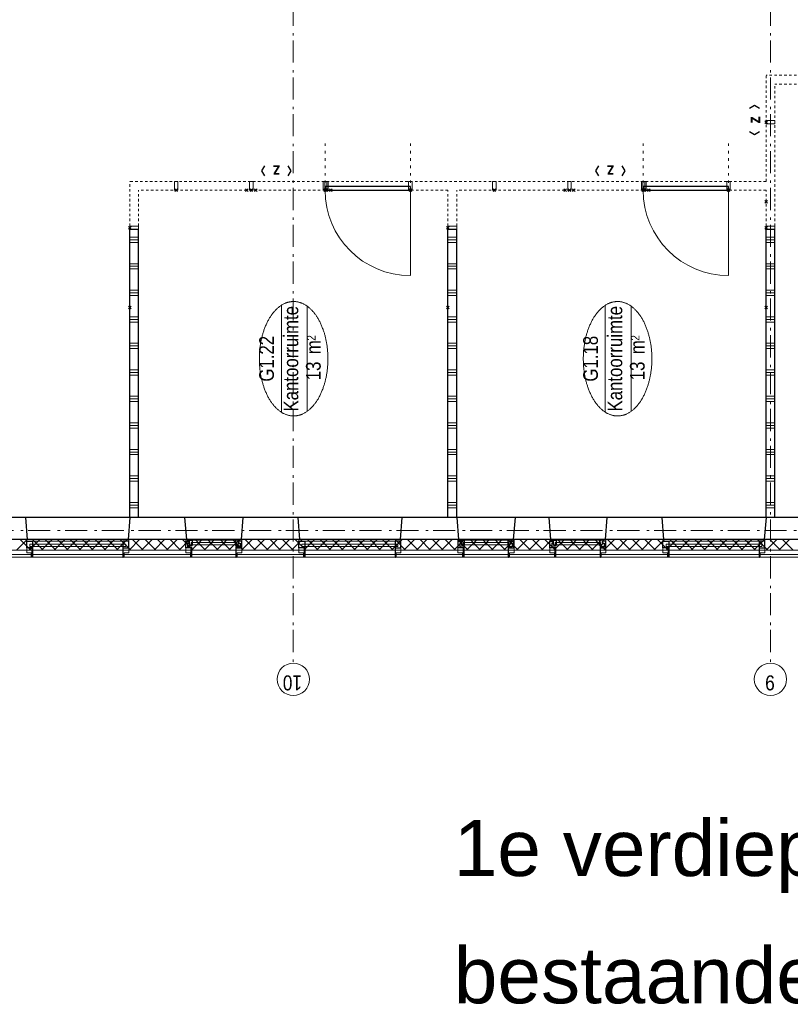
# Model space of a CAD drawing. Header units: millimetres. Extents: x 164327 to 368283, y 131426 to 274001.
# Tile 87 of 160: x 297430 to 306152, y 221525 to 232661. Entities that reach past the tile are written whole.
import ezdxf
from ezdxf.enums import TextEntityAlignment as Align

# ---------------------------------------------------------------- set-up
doc = ezdxf.new("R2010")
doc.units = ezdxf.units.MM
doc.header["$LTSCALE"] = 400
doc.header["$PDMODE"] = 3
doc.header["$PDSIZE"] = 15
for name, pattern in [('STYLE_05', [0.208282, 0.069427, -0.138855]), ('STYLE_06', [1.041641, 0.625, -0.208282, 0.069427, -0.138931]), ('STYLE_21', [0.138889, 0.069444, -0.069444])]:
    doc.linetypes.add(name, pattern=pattern)
for name, color, linetype, lineweight in [('Binnenkozijnen', 140, 'Continuous', 15), ('Buitenkozijnen', 140, 'Continuous', 15), ('Interieur-deur', 43, 'Continuous', 9), ('Interieur-scheidingswand-horizontaal', 5, 'Continuous', 25), ('Interieur-systeemwand glas', 140, 'STYLE_21', 15), ('Kozijnmerken', 43, 'Continuous', 9), ('Lijn-stramien', 5, 'STYLE_06', 9), ('mat-beton (ihwg)', 5, 'Continuous', 25), ('mat-isolatie', 140, 'Continuous', 15), ('mat-multiplex-hor', 140, 'Continuous', 15), ('None', 7, 'Continuous', 9), ('Ruimtenummers', 5, 'Continuous', 25)]:
    doc.layers.add(name, color=color, linetype=linetype, lineweight=lineweight)
doc.layers.add('plat', color=5, linetype='Continuous')
doc.styles.add('Arial', font='arial.ttf', dxfattribs={"height": 211.666667})
doc.styles.add('Arial Narrow', font='ARIALN.TTF', dxfattribs={"height": 222.25})
doc.styles.add('Arial Narrow (bold)', font='ARIALNB.TTF', dxfattribs={"height": 172.861111})

# ---------------------------------------------------------------- blocks, each defined once
blk = doc.blocks.new('*X388')
at = {"layer": 'None', "lineweight": 13}
for p, q in [((37321, 27581), (37441, 27461)), ((37321, 27440), (37441, 27320)), ((37321, 27299), (37441, 27179)), ((37321, 27157), (37441, 27037)), ((37321, 27016), (37441, 26896)), ((37321, 26874), (37441, 26754)), ((37321, 26733), (37441, 26613)), ((37321, 26592), (37441, 26472)), ((37321, 26450), (37441, 26330)), ((37321, 26309), (37441, 26189)), ((37321, 26167), (37441, 26047)), ((37321, 26026), (37441, 25906)), ((37321, 25885), (37441, 25765)), ((37321, 25743), (37441, 25623)), ((37321, 25602), (37441, 25482)), ((37321, 25460), (37441, 25340)), ((37321, 25319), (37441, 25199)), ((37321, 25178), (37441, 25058)), ((37321, 25036), (37441, 24916)), ((37321, 24895), (37441, 24775)), ((37321, 24753), (37441, 24633)), ((37321, 24612), (37441, 24492)), ((37321, 24471), (37441, 24351)), ((37321, 24329), (37441, 24209)), ((37321, 24188), (37441, 24068)), ((37321, 24046), (37441, 23926)), ((37321, 23905), (37441, 23785)), ((37321, 23764), (37441, 23644)), ((37321, 23622), (37441, 23502)), ((37321, 23481), (37441, 23361)), ((37321, 23339), (37441, 23219)), ((37321, 23198), (37441, 23078)), ((37321, 23057), (37441, 22937)), ((37321, 22915), (37441, 22795)), ((37321, 22774), (37441, 22654)), ((37321, 22632), (37441, 22512)), ((37321, 22491), (37441, 22371)), ((37321, 22350), (37441, 22230)), ((37321, 22208), (37441, 22088)), ((37321, 22067), (37441, 21947)), ((37321, 21925), (37441, 21805)), ((37321, 21784), (37441, 21664)), ((37321, 21643), (37441, 21523)), ((37321, 21501), (37441, 21381)), ((37321, 21360), (37441, 21240)), ((37321, 21218), (37441, 21098)), ((37321, 21077), (37441, 20957)), ((37321, 20936), (37441, 20816)), ((37321, 20794), (37441, 20674)), ((37321, 20653), (37441, 20533)), ((37321, 20511), (37441, 20391)), ((37321, 20370), (37441, 20250)), ((37321, 20229), (37441, 20109)), ((37321, 20087), (37441, 19967)), ((37321, 19946), (37441, 19826)), ((37321, 19804), (37441, 19684)), ((37321, 19663), (37441, 19543)), ((37321, 19522), (37441, 19402)), ((37321, 19380), (37441, 19260)), ((37321, 19239), (37441, 19119)), ((37321, 19097), (37441, 18977)), ((37321, 18956), (37441, 18836))]:
    blk.add_line(p, q, dxfattribs=at)
at = {"layer": 'None', "lineweight": 5}
for p, q in [((37321, 27422), (37441, 27542)), ((37321, 27280), (37441, 27400)), ((37321, 27139), (37441, 27259)), ((37321, 26997), (37441, 27117)), ((37321, 26856), (37441, 26976)), ((37321, 26714), (37441, 26834)), ((37321, 26573), (37441, 26693)), ((37321, 26432), (37441, 26552)), ((37321, 26290), (37441, 26410)), ((37321, 26149), (37441, 26269)), ((37321, 26007), (37441, 26127)), ((37321, 25866), (37441, 25986)), ((37321, 25725), (37441, 25845)), ((37321, 25583), (37441, 25703)), ((37321, 25442), (37441, 25562)), ((37321, 25300), (37441, 25420)), ((37321, 25159), (37441, 25279)), ((37321, 25017), (37441, 25137)), ((37321, 24876), (37441, 24996)), ((37321, 24735), (37441, 24855)), ((37321, 24593), (37441, 24713)), ((37321, 24452), (37441, 24572)), ((37321, 24310), (37441, 24430)), ((37321, 24169), (37441, 24289)), ((37321, 24027), (37441, 24147)), ((37321, 23886), (37441, 24006)), ((37321, 23745), (37441, 23865)), ((37321, 23603), (37441, 23723)), ((37321, 23462), (37441, 23582)), ((37321, 23320), (37441, 23440)), ((37321, 23179), (37441, 23299)), ((37321, 23038), (37441, 23158)), ((37321, 22896), (37441, 23016)), ((37321, 22755), (37441, 22875)), ((37321, 22613), (37441, 22733)), ((37321, 22472), (37441, 22592)), ((37321, 22330), (37441, 22450)), ((37321, 22189), (37441, 22309)), ((37321, 22048), (37441, 22168)), ((37321, 21906), (37441, 22026)), ((37321, 21765), (37441, 21885)), ((37321, 21623), (37441, 21743)), ((37321, 21482), (37441, 21602)), ((37321, 21340), (37441, 21460)), ((37321, 21199), (37441, 21319)), ((37321, 21058), (37441, 21178)), ((37321, 20916), (37441, 21036)), ((37321, 20775), (37441, 20895)), ((37321, 20633), (37441, 20753)), ((37321, 20492), (37441, 20612)), ((37321, 20351), (37441, 20471)), ((37321, 20209), (37441, 20329)), ((37321, 20068), (37441, 20188)), ((37321, 19926), (37441, 20046)), ((37321, 19785), (37441, 19905)), ((37321, 19643), (37441, 19763)), ((37321, 19502), (37441, 19622)), ((37321, 19361), (37441, 19481)), ((37321, 19219), (37441, 19339)), ((37321, 19078), (37441, 19198)), ((37321, 18936), (37441, 19056)), ((37321, 18795), (37441, 18915))]:
    blk.add_line(p, q, dxfattribs=at)
blk = doc.blocks.new('systeemwandstijl 900 hoh')
at = {"layer": 'Interieur-systeemwand glas', "color": 43, "linetype": 'Continuous', "lineweight": 9}
blk.add_lwpolyline([(0, 20), (100, 20), (100, -20), (0, -20)], close=True, dxfattribs=at)
at = {"layer": 'Interieur-systeemwand glas', "color": 43, "linetype": 'Continuous', "lineweight": 15}
for p in [(0, 900), (0, 0)]:
    blk.add_point(p, dxfattribs=at)
blk = doc.blocks.new('Deur systeemwand 950')
at = {"layer": 'Interieur-deur', "color": 140, "linetype": 'Continuous', "lineweight": 15}
blk.add_line((0, 1064), (0, 100), dxfattribs=at)
at = {"layer": 'Interieur-deur', "color": 92, "linetype": 'Continuous', "lineweight": 25}
blk.add_lwpolyline([(-966, 100), (0, 100), (0, 60), (-966, 60)], close=True, dxfattribs=at)
at = {"layer": 'Interieur-deur', "color": 140, "linetype": 'Continuous', "lineweight": 15}
blk.add_arc((0, 100), 966, 90, 180, dxfattribs=at)
at = {"layer": 'Interieur-systeemwand glas', "color": 43, "linetype": 'Continuous', "lineweight": 9}
for points in [[(-986, 100), (-946, 100), (-946, 0), (-986, 0)], [(-20, 100), (20, 100), (20, 0), (-20, 0)]]:
    blk.add_lwpolyline(points, close=True, dxfattribs=at)
at = {"layer": 'Lijn-stramien', "color": 8, "linetype": 'STYLE_05', "lineweight": 5}
for p, q in [((-966, 100), (-966, -476)), ((0, 100), (0, -476))]:
    blk.add_line(p, q, dxfattribs=at)
at = {"layer": 'None', "linetype": 'Continuous', "lineweight": 5}
for p in [(-966, 100), (0, 100)]:
    blk.add_point(p, dxfattribs=at)
blk = doc.blocks.new('0600 pui gemeentehuis')
at = {"layer": 'Buitenkozijnen', "color": 92, "linetype": 'Continuous', "lineweight": 25}
for p, q in [((50, 0), (70, -250)), ((710, 0), (690, -250))]:
    blk.add_line(p, q, dxfattribs=at)
at = {"layer": 'Buitenkozijnen', "color": 43, "linetype": 'Continuous', "lineweight": 9}
blk.add_lwpolyline([(698, -400), (645, -400), (645, -450), (115, -450), (115, -400), (63, -400), (63, -250), (70, -250), (50, 0), (710, 0), (690, -250), (698, -250)], close=True, dxfattribs=at)
at = {"layer": 'None', "color": 8, "linetype": 'Continuous', "lineweight": 5}
blk.add_line((134, -260), (626, -260), dxfattribs=at)
at = {"layer": 'None', "color": 92, "linetype": 'Continuous', "lineweight": 25}
for points in [[(64, -270), (102, -270), (102, -292), (84, -292), (84, -335), (129, -335), (129, -450), (125, -450), (125, -344), (64, -344), (64, -325), (64, -325)], [(697, -270), (658, -270), (658, -292), (677, -292), (677, -335), (631, -335), (631, -450), (635, -450), (635, -344), (697, -344), (697, -325), (697, -325)]]:
    blk.add_lwpolyline(points, close=True, dxfattribs=at)
for points in [[(84, -270), (84, -260), (134, -260), (134, -320), (109, -320), (109, -302), (102, -302), (102, -275)], [(676, -270), (676, -260), (626, -260), (626, -320), (651, -320), (651, -302), (658, -302), (658, -275)]]:
    blk.add_lwpolyline(points, dxfattribs=at)
at = {"layer": 'None', "color": 140, "linetype": 'Continuous', "lineweight": 15}
blk.add_lwpolyline([(123, -284), (638, -284), (638, -311), (123, -311)], close=True, dxfattribs=at)
blk = doc.blocks.new('1200 pui gemeentehuis')
at = {"layer": 'Buitenkozijnen', "color": 92, "linetype": 'Continuous', "lineweight": 25}
for p, q in [((50, 0), (70, -250)), ((1230, 0), (1210, -250))]:
    blk.add_line(p, q, dxfattribs=at)
at = {"layer": 'Buitenkozijnen', "color": 43, "linetype": 'Continuous', "lineweight": 9}
blk.add_lwpolyline([(1165, -400), (1165, -450), (115, -450), (115, -400), (63, -400), (63, -250), (70, -250), (50, 0), (1230, 0), (1210, -250), (1217, -250), (1217, -400)], close=True, dxfattribs=at)
at = {"layer": 'None', "color": 8, "linetype": 'Continuous', "lineweight": 5}
blk.add_line((129, -270), (1150, -270), dxfattribs=at)
at = {"layer": 'None', "color": 92, "linetype": 'Continuous', "lineweight": 25}
for points in [[(63, -270), (129, -270), (129, -450), (125, -450), (125, -344), (63, -344), (63, -325)], [(1217, -270), (1151, -270), (1151, -450), (1155, -450), (1155, -344), (1217, -344), (1217, -325)]]:
    blk.add_lwpolyline(points, close=True, dxfattribs=at)
at = {"layer": 'None', "color": 140, "linetype": 'Continuous', "lineweight": 15}
blk.add_lwpolyline([(98, -305), (1183, -305), (1183, -331), (98, -331)], close=True, dxfattribs=at)
blk = doc.blocks.new('*X1186')
at = {"layer": 'None', "lineweight": 9}
for p, q in [((37800, 26200), (37800, 26300)), ((37830, 26200), (37830, 26300)), ((37860, 26200), (37860, 26300)), ((38100, 26200), (38100, 26300)), ((38130, 26200), (38130, 26300)), ((38160, 26200), (38160, 26300)), ((38400, 26200), (38400, 26300)), ((38430, 26200), (38430, 26300)), ((38460, 26200), (38460, 26300)), ((38700, 26200), (38700, 26300)), ((38730, 26200), (38730, 26300)), ((38760, 26200), (38760, 26300)), ((39000, 26200), (39000, 26300)), ((39030, 26200), (39030, 26300)), ((39060, 26200), (39060, 26300)), ((39300, 26200), (39300, 26300)), ((39330, 26200), (39330, 26300)), ((39360, 26200), (39360, 26300)), ((39600, 26200), (39600, 26300)), ((39630, 26200), (39630, 26300)), ((39660, 26200), (39660, 26300)), ((39900, 26200), (39900, 26300)), ((39930, 26200), (39930, 26300)), ((39960, 26200), (39960, 26300)), ((40200, 26200), (40200, 26300)), ((40230, 26200), (40230, 26300)), ((40260, 26200), (40260, 26300)), ((40500, 26200), (40500, 26300)), ((40530, 26200), (40530, 26300)), ((40560, 26200), (40560, 26300)), ((40800, 26200), (40800, 26300)), ((40830, 26200), (40830, 26300)), ((40860, 26200), (40860, 26300))]:
    blk.add_line(p, q, dxfattribs=at)
blk = doc.blocks.new('Ruimtenummer UV 50')
at = {"layer": 'Ruimtenummers', "color": 8, "lineweight": 5}
for p, q in [((602, 157), (-602, 157)), ((595, -137), (-595, -137))]:
    blk.add_line(p, q, dxfattribs=at)
blk.add_open_spline([(-323, 354), (-173, 406), (173, 406), (323, 354), (473, 302), (560, 212), (647, 122), (647, 18), (647, -86), (560, -176), (473, -266), (323, -318), (173, -370), (-173, -370), (-323, -318), (-474, -266), (-560, -176), (-647, -86), (-647, 18), (-647, 122), (-560, 212), (-474, 302), (-323, 354)], degree=2, knots=[0, 0, 0, 0.09962, 0.19924, 0.19924, 0.283607, 0.283607, 0.349619, 0.349619, 0.415638, 0.415638, 0.5, 0.5, 0.59962, 0.69924, 0.69924, 0.783607, 0.783607, 0.849619, 0.849619, 0.915638, 0.915638, 1, 1, 1], dxfattribs=at)
at = {"layer": 'Ruimtenummers', "attachment_point": 2, "style": 'Arial Narrow'}
for s, insert, char_height in [(' m', (104, -122), 165.9), (' 2', (220, -133), 96.8)]:
    blk.add_mtext(s, dxfattribs=dict(at, insert=insert, char_height=char_height))
at = {"layer": 'Ruimtenummers', "style": 'Arial Narrow'}
for tag, p in [('Nummer', (0, 407)), ('Naam', (0, 132)), ('Oppervlak', (-138, -122))]:
    blk.add_attdef(tag, text='', height=166, dxfattribs=at).set_placement(p, align=Align.TOP_CENTER)
blk = doc.blocks.new('*X1187')
at = {"layer": 'None', "lineweight": 9}
for p, q in [((37800, 19000), (37800, 19100)), ((37830, 19000), (37830, 19100)), ((37860, 19000), (37860, 19100)), ((38100, 19000), (38100, 19100)), ((38130, 19000), (38130, 19100)), ((38160, 19000), (38160, 19100)), ((38400, 19000), (38400, 19100)), ((38430, 19000), (38430, 19100)), ((38460, 19000), (38460, 19100)), ((38700, 19000), (38700, 19100)), ((38730, 19000), (38730, 19100)), ((38760, 19000), (38760, 19100)), ((39000, 19000), (39000, 19100)), ((39030, 19000), (39030, 19100)), ((39060, 19000), (39060, 19100)), ((39300, 19000), (39300, 19100)), ((39330, 19000), (39330, 19100)), ((39360, 19000), (39360, 19100)), ((39600, 19000), (39600, 19100)), ((39630, 19000), (39630, 19100)), ((39660, 19000), (39660, 19100)), ((39900, 19000), (39900, 19100)), ((39930, 19000), (39930, 19100)), ((39960, 19000), (39960, 19100)), ((40200, 19000), (40200, 19100)), ((40230, 19000), (40230, 19100)), ((40260, 19000), (40260, 19100)), ((40500, 19000), (40500, 19100)), ((40530, 19000), (40530, 19100)), ((40560, 19000), (40560, 19100)), ((40800, 19000), (40800, 19100)), ((40830, 19000), (40830, 19100)), ((40860, 19000), (40860, 19100))]:
    blk.add_line(p, q, dxfattribs=at)
blk = doc.blocks.new('*X1188')
at = {"layer": 'None', "lineweight": 9}
for p, q in [((37800, 22600), (37800, 22700)), ((37830, 22600), (37830, 22700)), ((37860, 22600), (37860, 22700)), ((38100, 22600), (38100, 22700)), ((38130, 22600), (38130, 22700)), ((38160, 22600), (38160, 22700)), ((38400, 22600), (38400, 22700)), ((38430, 22600), (38430, 22700)), ((38460, 22600), (38460, 22700)), ((38700, 22600), (38700, 22700)), ((38730, 22600), (38730, 22700)), ((38760, 22600), (38760, 22700)), ((39000, 22600), (39000, 22700)), ((39030, 22600), (39030, 22700)), ((39060, 22600), (39060, 22700)), ((39300, 22600), (39300, 22700)), ((39330, 22600), (39330, 22700)), ((39360, 22600), (39360, 22700)), ((39600, 22600), (39600, 22700)), ((39630, 22600), (39630, 22700)), ((39660, 22600), (39660, 22700)), ((39900, 22600), (39900, 22700)), ((39930, 22600), (39930, 22700)), ((39960, 22600), (39960, 22700)), ((40200, 22600), (40200, 22700)), ((40230, 22600), (40230, 22700)), ((40260, 22600), (40260, 22700)), ((40500, 22600), (40500, 22700)), ((40530, 22600), (40530, 22700)), ((40560, 22600), (40560, 22700)), ((40800, 22600), (40800, 22700)), ((40830, 22600), (40830, 22700)), ((40860, 22600), (40860, 22700))]:
    blk.add_line(p, q, dxfattribs=at)
blk = doc.blocks.new('Kozijnmerk 50')
at = {"layer": 'Kozijnmerken', "color": 92, "linetype": 'Continuous', "lineweight": 25}
for points in [[(-132, 51), (-165, -6), (-132, -62)], [(132, 51), (165, -6), (132, -62)]]:
    blk.add_lwpolyline(points, dxfattribs=at)
at = {"layer": 'None', "color": 43, "style": 'Arial Narrow (bold)'}
blk.add_attdef('merk', text='', height=138, dxfattribs=at).set_placement((0, 0), align=Align.MIDDLE_CENTER)

msp = doc.modelspace()

# ---------------------------------------------------------------- linework, layer by layer
at = {"layer": 'Interieur-scheidingswand-horizontaal', "lineweight": 25}
for p, q in [((298776.97992, 230287.75849), (298676.97992, 230287.75849)), ((298676.97992, 227032.79912), (298676.97992, 230287.75849)), ((298776.97992, 227032.79912), (298776.97992, 230287.75849)), ((302376.97992, 230287.75849), (302276.97992, 230287.75849)), ((302276.97992, 227032.79912), (302276.97992, 230287.75849)), ((302376.97992, 227032.79912), (302376.97992, 230287.75849)), ((305976.97992, 230287.75849), (305876.97992, 230287.75849)), ((305876.97992, 227032.79912), (305876.97992, 230287.75849)), ((305976.97992, 227032.79912), (305976.97992, 230287.75849)), ((298776.97992, 227032.79912), (298676.97992, 227032.79912)), ((302376.97992, 227032.79912), (302276.97992, 227032.79912)), ((305976.97992, 227032.79912), (305876.97992, 227032.79912))]:
    msp.add_line(p, q, dxfattribs=at)
at = {"layer": 'Interieur-systeemwand glas', "lineweight": 15}
for p, q in [((311276.97992, 232032.79912), (305876.97992, 232032.79912)), ((305876.97992, 230832.75849), (305876.97992, 232032.79912)), ((311276.97992, 231932.79912), (305976.97992, 231932.79912)), ((305976.97992, 230327.75849), (305976.97992, 231932.79912)), ((305876.97992, 230832.75849), (298676.97992, 230832.75849)), ((298676.97992, 230327.75849), (298676.97992, 230832.75849)), ((302276.97992, 230732.75849), (298776.97992, 230732.75849)), ((298776.97992, 230327.75849), (298776.97992, 230732.75849)), ((302276.97992, 230327.75849), (302276.97992, 230732.75849)), ((305876.97992, 230732.75849), (302376.97992, 230732.75849)), ((302376.97992, 230327.75849), (302376.97992, 230732.75849)), ((305876.97992, 230327.75849), (305876.97992, 230732.75849)), ((298776.97992, 230327.75849), (298676.97992, 230327.75849)), ((302376.97992, 230327.75849), (302276.97992, 230327.75849)), ((305976.97992, 230327.75849), (305876.97992, 230327.75849))]:
    msp.add_line(p, q, dxfattribs=at)
at = {"layer": 'mat-beton (ihwg)', "lineweight": 25}
for p, q in [((314696.97973, 227032.79912), (292876.99683, 227032.79912)), ((318901.97992, 226782.79912), (284076.97992, 226782.79912))]:
    msp.add_line(p, q, dxfattribs=at)
at = {"layer": 'mat-isolatie', "lineweight": 15}
for p, q in [((316882.34838, 226782.79912), (284076.97992, 226782.79912)), ((316782.34838, 226662.79912), (283956.97992, 226662.79912))]:
    msp.add_line(p, q, dxfattribs=at)
at = {"layer": 'mat-multiplex-hor', "lineweight": 15}
for p, q in [((316679.97992, 226612.75864), (283906.97992, 226612.75864)), ((316679.97992, 226582.75864), (283876.97992, 226582.75864))]:
    msp.add_line(p, q, dxfattribs=at)
at = {"layer": 'None', "color": 43, "linetype": 'STYLE_06', "lineweight": 9}
for p, q in [((300526.97992, 244091.65849), (300526.97992, 225383.68849)), ((305926.97992, 244091.65849), (305926.97992, 225383.68849)), ((282527.19276, 226882.75849), (323727.13992, 226882.75849))]:
    msp.add_line(p, q, dxfattribs=at)
at = {"layer": 'None', "color": 43, "linetype": 'Continuous', "lineweight": 9}
for centre in [(300526.97992, 225201.08207), (305926.97992, 225201.08207)]:
    msp.add_circle(centre, 182.60642, dxfattribs=at)

# ---------------------------------------------------------------- block references
at = {"layer": 'Binnenkozijnen', "color": 7}
for name, p in [('1200 pui gemeentehuis', (297446.97992, 227032.79912)), ('0600 pui gemeentehuis', (299246.97992, 227032.79912)), ('1200 pui gemeentehuis', (300526.97992, 227032.79912)), ('0600 pui gemeentehuis', (302326.97992, 227032.79912)), ('0600 pui gemeentehuis', (303366.97943, 227032.79912)), ('1200 pui gemeentehuis', (304646.97992, 227032.79912))]:
    msp.add_blockref(name, p, dxfattribs=at)
at = {"layer": 'Interieur-scheidingswand-horizontaal', "color": 7, "xscale": -1}
for name, p, rotation in [('systeemwandstijl 900 hoh', (305876.97992, 231501.79912), 180), ('Deur systeemwand 950', (301851.98041, 230832.75849), 180), ('Deur systeemwand 950', (305451.98041, 230832.75849), 180), ('systeemwandstijl 900 hoh', (299201.97992, 230732.75849), 270), ('systeemwandstijl 900 hoh', (300051.97992, 230732.75849), 270), ('systeemwandstijl 900 hoh', (302801.97992, 230732.75849), 270), ('systeemwandstijl 900 hoh', (303651.97992, 230732.75849), 270), ('systeemwandstijl 900 hoh', (298676.97992, 230307.75849), 180), ('systeemwandstijl 900 hoh', (302276.97992, 230307.75849), 180), ('systeemwandstijl 900 hoh', (305876.97992, 230307.75849), 180)]:
    msp.add_blockref(name, p, dxfattribs=dict(at, rotation=rotation))
at = {"layer": 'Interieur-scheidingswand-horizontaal', "color": 7, "rotation": 90}
for p in [(300901.98041, 230732.75849), (301851.97992, 230732.75857), (304501.98041, 230732.75849), (305451.97992, 230732.75857)]:
    msp.add_blockref('systeemwandstijl 900 hoh', p, dxfattribs=at)
at = {"layer": 'Interieur-scheidingswand-horizontaal', "rotation": 90}
for name in ['*X1186', '*X1188', '*X1187']:
    msp.add_blockref(name, (324976.97992, 189341.69912), dxfattribs=at)
at = {"layer": 'Kozijnmerken', "color": 7}
for p, rotation in [((305741.68127, 231527.86545), 90), ((300336.97992, 230945.74622), 180), ((304117.12255, 230945.74622), 180)]:
    msp.add_blockref('Kozijnmerk 50', p, dxfattribs=dict(at, rotation=rotation)).add_auto_attribs({'merk': 'z'})
at = {"layer": 'mat-isolatie', "rotation": 90}
msp.add_blockref('*X388', (324976.97992, 189341.69912), dxfattribs=at)
at = {"layer": 'Ruimtenummers', "rotation": 90}
for p, values in [((300548.76846, 228826.42753), {'Nummer': 'G1.22', 'Naam': 'Kantoorruimte', 'Oppervlak': '13'}), ((304214.98561, 228826.42753), {'Nummer': 'G1.18', 'Naam': 'Kantoorruimte', 'Oppervlak': '13'})]:
    msp.add_blockref('Ruimtenummer UV 50', p, dxfattribs=at).add_auto_attribs(values)

# ---------------------------------------------------------------- texts
at = {"layer": 'None', "color": 43, "attachment_point": 1, "rotation": 180, "style": 'Arial Narrow'}
for s, insert, char_height in [('10', (300624.34659, 225076.19873), 169.333333), ('9', (305975.66326, 225076.19873), 169.33333)]:
    msp.add_mtext(s, dxfattribs=dict(at, insert=insert, char_height=char_height))
at = {"layer": 'plat', "char_height": 635, "attachment_point": 1, "style": 'Arial'}
for s, insert in [('1e verdieping', (302342.84765, 223611.02677)), ('bestaande situatie', (302342.84765, 222171.67405))]:
    msp.add_mtext(s, dxfattribs=dict(at, insert=insert))

doc.saveas('drawing.dxf')
